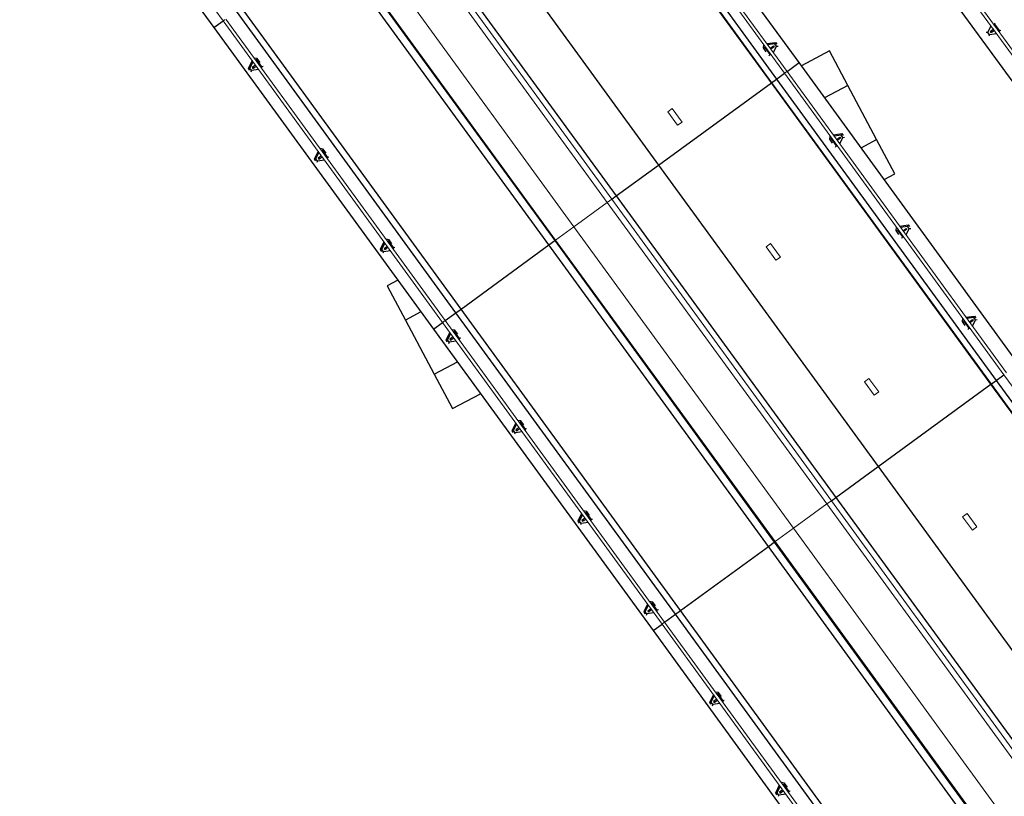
# Model space of a CAD drawing. Header units: metres. Extents: x 102781.1 to 102867.4, y 404261.5 to 404348.4.
# Tile 7 of 11: x 102797.4 to 102815.1, y 404304.9 to 404318.9. Entities that reach past the tile are written whole.
import ezdxf

# ---------------------------------------------------------------- set-up
doc = ezdxf.new("R2010")
doc.units = ezdxf.units.M
doc.layers.get('0').update_dxf_attribs({"color": 170})
for name, color, linetype, lineweight in [('N-CO-BC-BETONVORM-G', 170, 'Continuous', 25), ('N-CO-BC-BETONVORM-G-1', 170, 'Continuous', 25), ('N-CO-BC-BETONVORM-G-2', 170, 'Continuous', 18), ('N-CO-KC-KUNSTSTOFVORM-G', 170, 'Continuous', 18), ('N-CO-SC-STAALVORM-G', 170, 'Continuous', 25), ('N-CO-SC-STAALVORM-G-2', 170, 'Continuous', 18)]:
    doc.layers.add(name, color=color, linetype=linetype, lineweight=lineweight)

# ---------------------------------------------------------------- blocks, each defined once
blk = doc.blocks.new('AG_SF_Dek - Dek-3897233-N_A_P_')
at = {"layer": 'N-CO-BC-BETONVORM-G-1'}
for p, q in [((-16.753, 3.453), (-16.753, 3.565)), ((-10.052, 3.453), (-10.052, 3.565)), ((-23.454, 3.453), (-16.753, 3.453)), ((-16.753, 3.451), (-23.454, 3.451)), ((-16.753, 3.453), (-10.052, 3.453)), ((-16.753, 0.941), (-16.753, 3.451)), ((-10.052, 3.451), (-16.753, 3.451)), ((-10.052, 3.453), (-3.351, 3.453)), ((-10.052, 0.941), (-10.052, 3.451)), ((-3.351, 3.451), (-10.052, 3.451)), ((-23.455, 0.941), (-16.753, 0.941)), ((-16.754, 0), (-16.753, 0.941)), ((-16.753, 0.941), (-10.052, 0.941)), ((-10.052, 0), (-10.052, 0.941)), ((-10.052, 0.941), (-3.351, 0.941)), ((-23.455, 0), (-16.754, 0)), ((-16.754, 0), (-10.052, 0)), ((-16.753, -0.099), (-16.754, 0)), ((-10.052, 0), (-3.351, 0)), ((-10.052, -0.099), (-10.052, 0)), ((-23.456, -1.367), (-16.755, -1.367)), ((-16.755, -1.497), (-16.755, -1.367)), ((-16.755, -1.367), (-10.053, -1.367)), ((-10.053, -1.497), (-10.053, -1.367)), ((-10.053, -1.367), (-3.351, -1.367)), ((-16.755, -1.497), (-23.456, -1.497)), ((-16.755, -1.497), (-23.456, -1.497)), ((-10.053, -1.497), (-16.755, -1.497)), ((-16.754, -3.451), (-16.755, -1.497)), ((-10.053, -1.497), (-16.755, -1.497)), ((-3.351, -1.497), (-10.053, -1.497)), ((-10.053, -3.451), (-10.053, -1.497)), ((-3.351, -1.497), (-10.053, -1.497)), ((-16.754, -3.451), (-23.456, -3.451)), ((-16.753, -3.453), (-23.454, -3.453)), ((-10.053, -3.451), (-16.754, -3.451)), ((-16.753, -3.565), (-16.753, -3.453)), ((-10.052, -3.453), (-16.753, -3.453)), ((-3.351, -3.451), (-10.053, -3.451)), ((-10.052, -3.565), (-10.052, -3.453)), ((-3.351, -3.453), (-10.052, -3.453))]:
    blk.add_line(p, q, dxfattribs=at)
at = {"layer": 'N-CO-BC-BETONVORM-G-2'}
for p, q in [((-16.753, -0.941), (-16.753, -0.199)), ((-10.052, -0.941), (-10.052, -0.199)), ((-23.455, -0.941), (-16.753, -0.941)), ((-16.753, -0.941), (-10.052, -0.941)), ((-16.753, -1.349), (-16.753, -0.941)), ((-10.052, -0.941), (-3.351, -0.941)), ((-10.052, -1.349), (-10.052, -0.941)), ((-23.454, -1.349), (-16.753, -1.349)), ((-16.753, -1.349), (-10.052, -1.349)), ((-10.052, -1.349), (-3.351, -1.349))]:
    blk.add_line(p, q, dxfattribs=at)
at = {"layer": 'N-CO-KC-KUNSTSTOFVORM-G'}
for p, q in [((-17.429, 1.739), (-17.129, 1.739)), ((-17.429, 1.639), (-17.429, 1.739)), ((-17.429, 1.639), (-17.129, 1.639)), ((-17.129, 1.739), (-17.129, 1.639)), ((-14.429, 1.739), (-14.129, 1.739)), ((-14.429, 1.639), (-14.429, 1.739)), ((-14.429, 1.639), (-14.129, 1.639)), ((-14.129, 1.739), (-14.129, 1.639)), ((-11.429, 1.739), (-11.129, 1.739)), ((-11.429, 1.639), (-11.429, 1.739)), ((-11.429, 1.639), (-11.129, 1.639)), ((-11.129, 1.739), (-11.129, 1.639)), ((-8.429, 1.739), (-8.129, 1.739)), ((-8.429, 1.639), (-8.429, 1.739)), ((-8.429, 1.639), (-8.129, 1.639)), ((-8.129, 1.739), (-8.129, 1.639)), ((-23.455, -0.099), (-16.754, -0.099)), ((-16.754, -0.099), (-10.052, -0.099)), ((-16.754, -0.199), (-16.754, -0.099)), ((-10.052, -0.099), (-3.351, -0.099)), ((-10.052, -0.199), (-10.052, -0.099)), ((-16.754, -0.199), (-23.455, -0.199)), ((-10.052, -0.199), (-16.754, -0.199)), ((-3.351, -0.199), (-10.052, -0.199))]:
    blk.add_line(p, q, dxfattribs=at)
at = {"layer": 'N-CO-SC-STAALVORM-G'}
for p, q in [((-16.754, 4.065), (-23.455, 4.065)), ((-16.754, 3.799), (-16.754, 4.065)), ((-10.052, 4.065), (-16.754, 4.065)), ((-16.754, 3.565), (-16.754, 3.742)), ((-10.052, 3.565), (-10.052, 3.739)), ((-23.455, 3.565), (-16.754, 3.565)), ((-16.754, 3.565), (-10.052, 3.565)), ((-10.052, 3.565), (-3.351, 3.565)), ((-16.754, -3.565), (-23.455, -3.565)), ((-16.754, -3.805), (-16.754, -3.565)), ((-10.052, -3.565), (-16.754, -3.565)), ((-10.052, -3.808), (-10.052, -3.565)), ((-3.351, -3.565), (-10.052, -3.565)), ((-23.455, -4.065), (-23.455, -3.86)), ((-16.754, -4.065), (-16.754, -3.862)), ((-10.052, -4.065), (-10.052, -3.865)), ((-33.005, -4.065), (-23.455, -4.065)), ((-23.455, -4.065), (-16.754, -4.065)), ((-16.754, -4.065), (-10.052, -4.065)), ((-10.052, -4.065), (-3.351, -4.065))]:
    blk.add_line(p, q, dxfattribs=at)
blk = doc.blocks.new('Railing - Leuningstijl-V81-N_A_P_')
at = {"layer": 'N-CO-BC-BETONVORM-G-1'}
for p, q in [((-0.015, 0.077), (-0.04, 0.088)), ((0.17, 0.025), (0.195, 0.04)), ((-0.04, -0.088), (-0.015, -0.077)), ((0.17, -0.025), (0.195, -0.04))]:
    blk.add_line(p, q, dxfattribs=at)
at = {"layer": 'N-CO-SC-STAALVORM-G'}
for p, q in [((0, 0.093), (-0.015, 0.077)), ((-0.015, 0.077), (-0.015, -0.077)), ((0.049, 0.01), (0.098, 0.01)), ((0.17, 0.025), (0.057, 0.085)), ((0.098, 0.01), (0.128, 0.01)), ((0.128, 0.01), (0.128, -0.01)), ((0.17, -0.025), (0.17, 0.025)), ((-0.015, -0.077), (0, -0.093)), ((0.098, -0.01), (0.049, -0.01)), ((0.057, -0.085), (0.17, -0.025)), ((0.128, -0.01), (0.098, -0.01))]:
    blk.add_line(p, q, dxfattribs=at)
blk = doc.blocks.new('Railing - Railing-4101451-N_A_P_')
at = {"layer": 'N-CO-SC-STAALVORM-G-2'}
for p, q in [((-1.694, 20.482), (-66.543, 20.482)), ((-66.543, 20.425), (-1.694, 20.425))]:
    blk.add_line(p, q, dxfattribs=at)
at = {"extrusion": (0, 0, -1), "zscale": -1, "rotation": 270.0000000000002}
blk.add_blockref('Railing - Leuningstijl-V81-N_A_P_', (50.331, 20.482), dxfattribs=at)
blk = doc.blocks.new('Railing - Leuningstijl-4129784-N_A_P_')
at = {"layer": 'N-CO-BC-BETONVORM-G-1'}
for p, q in [((-0.04, 0.088), (0, 0.128)), ((-0.015, 0.077), (-0.04, 0.088)), ((-0.04, 0), (-0.04, 0.088)), ((0.057, 0.113), (0.195, 0.04)), ((0.17, 0.025), (0.195, 0.04)), ((0.195, 0.04), (0.195, 0)), ((-0.04, -0.088), (-0.015, -0.077)), ((0.17, -0.025), (0.195, -0.04))]:
    blk.add_line(p, q, dxfattribs=at)
at = {"layer": 'N-CO-SC-STAALVORM-G'}
for p, q in [((0, 0.093), (-0.015, 0.077)), ((-0.015, 0.077), (-0.015, -0.077)), ((0.17, 0.025), (0.057, 0.085)), ((0.057, 0.01), (0.098, 0.01)), ((0.098, 0.01), (0.128, 0.01)), ((0.128, 0.01), (0.128, -0.01)), ((0.17, -0.025), (0.17, 0.025)), ((-0.015, -0.077), (0, -0.093)), ((0.098, -0.01), (0.057, -0.01)), ((0.057, -0.085), (0.17, -0.025)), ((0.128, -0.01), (0.098, -0.01))]:
    blk.add_line(p, q, dxfattribs=at)
blk = doc.blocks.new('Railing - Leuningstijl-V107-N_A_P_')
at = {"layer": 'N-CO-BC-BETONVORM-G-1'}
for p, q in [((-0.04, 0.088), (0, 0.128)), ((-0.015, 0.077), (-0.04, 0.088)), ((-0.04, 0), (-0.04, 0.088)), ((0.057, 0.114), (0.195, 0.04)), ((0.17, 0.025), (0.195, 0.04)), ((0.195, 0.04), (0.195, 0)), ((-0.04, -0.088), (-0.015, -0.077)), ((0.17, -0.025), (0.195, -0.04))]:
    blk.add_line(p, q, dxfattribs=at)
at = {"layer": 'N-CO-SC-STAALVORM-G'}
for p, q in [((0, 0.093), (-0.015, 0.077)), ((-0.015, 0.077), (-0.015, -0.077)), ((0.17, 0.025), (0.057, 0.085)), ((0.057, 0.01), (0.098, 0.01)), ((0.098, 0.01), (0.128, 0.01)), ((0.128, 0.01), (0.128, -0.01)), ((0.17, -0.025), (0.17, 0.025)), ((-0.015, -0.077), (0, -0.093)), ((0.098, -0.01), (0.057, -0.01)), ((0.057, -0.085), (0.17, -0.025)), ((0.128, -0.01), (0.098, -0.01))]:
    blk.add_line(p, q, dxfattribs=at)
blk = doc.blocks.new('Railing - Leuningstijl-V108-N_A_P_')
at = {"layer": 'N-CO-BC-BETONVORM-G-1'}
for p, q in [((-0.04, 0.088), (0, 0.128)), ((-0.015, 0.077), (-0.04, 0.088)), ((-0.04, 0), (-0.04, 0.088)), ((0.057, 0.113), (0.195, 0.04)), ((0.17, 0.025), (0.195, 0.04)), ((0.195, 0.04), (0.195, 0)), ((-0.04, -0.088), (-0.015, -0.077)), ((0.17, -0.025), (0.195, -0.04))]:
    blk.add_line(p, q, dxfattribs=at)
at = {"layer": 'N-CO-SC-STAALVORM-G'}
for p, q in [((0, 0.093), (-0.015, 0.077)), ((-0.015, 0.077), (-0.015, -0.077)), ((0.17, 0.025), (0.057, 0.085)), ((0.057, 0.01), (0.098, 0.01)), ((0.098, 0.01), (0.128, 0.01)), ((0.128, 0.01), (0.128, -0.01)), ((0.17, -0.025), (0.17, 0.025)), ((-0.015, -0.077), (0, -0.093)), ((0.098, -0.01), (0.057, -0.01)), ((0.057, -0.085), (0.17, -0.025)), ((0.128, -0.01), (0.098, -0.01))]:
    blk.add_line(p, q, dxfattribs=at)
blk = doc.blocks.new('Railing - Leuningstijl-V109-N_A_P_')
at = {"layer": 'N-CO-BC-BETONVORM-G-1'}
for p, q in [((-0.04, 0.088), (0, 0.128)), ((-0.015, 0.077), (-0.04, 0.088)), ((-0.04, 0), (-0.04, 0.088)), ((0.057, 0.114), (0.195, 0.04)), ((0.17, 0.025), (0.195, 0.04)), ((0.195, 0.04), (0.195, 0)), ((-0.04, -0.088), (-0.015, -0.077)), ((0.17, -0.025), (0.195, -0.04))]:
    blk.add_line(p, q, dxfattribs=at)
at = {"layer": 'N-CO-SC-STAALVORM-G'}
for p, q in [((0, 0.093), (-0.015, 0.077)), ((-0.015, 0.077), (-0.015, -0.077)), ((0.17, 0.025), (0.057, 0.085)), ((0.057, 0.01), (0.098, 0.01)), ((0.098, 0.01), (0.128, 0.01)), ((0.128, 0.01), (0.128, -0.01)), ((0.17, -0.025), (0.17, 0.025)), ((-0.015, -0.077), (0, -0.093)), ((0.098, -0.01), (0.057, -0.01)), ((0.057, -0.085), (0.17, -0.025)), ((0.128, -0.01), (0.098, -0.01))]:
    blk.add_line(p, q, dxfattribs=at)
blk = doc.blocks.new('Railing - Leuningstijl-V110-N_A_P_')
at = {"layer": 'N-CO-BC-BETONVORM-G-1'}
for p, q in [((-0.04, 0.088), (0, 0.128)), ((-0.015, 0.077), (-0.04, 0.088)), ((-0.04, 0), (-0.04, 0.088)), ((0.057, 0.114), (0.195, 0.04)), ((0.17, 0.025), (0.195, 0.04)), ((0.195, 0.04), (0.195, 0)), ((-0.04, -0.088), (-0.015, -0.077)), ((0.17, -0.025), (0.195, -0.04))]:
    blk.add_line(p, q, dxfattribs=at)
at = {"layer": 'N-CO-SC-STAALVORM-G'}
for p, q in [((0, 0.093), (-0.015, 0.077)), ((-0.015, 0.077), (-0.015, -0.077)), ((0.17, 0.025), (0.057, 0.085)), ((0.057, 0.01), (0.098, 0.01)), ((0.098, 0.01), (0.128, 0.01)), ((0.128, 0.01), (0.128, -0.01)), ((0.17, -0.025), (0.17, 0.025)), ((-0.015, -0.077), (0, -0.093)), ((0.098, -0.01), (0.057, -0.01)), ((0.057, -0.085), (0.17, -0.025)), ((0.128, -0.01), (0.098, -0.01))]:
    blk.add_line(p, q, dxfattribs=at)
blk = doc.blocks.new('Railing - Leuningstijl-4129786-N_A_P_')
at = {"layer": 'N-CO-BC-BETONVORM-G-1'}
for p, q in [((-0.04, 0.088), (0, 0.128)), ((-0.015, 0.077), (-0.04, 0.088)), ((-0.04, 0), (-0.04, 0.088)), ((0.057, 0.113), (0.195, 0.04)), ((0.17, 0.025), (0.195, 0.04)), ((0.195, 0.04), (0.195, 0)), ((-0.04, -0.088), (-0.015, -0.077)), ((0.17, -0.025), (0.195, -0.04))]:
    blk.add_line(p, q, dxfattribs=at)
at = {"layer": 'N-CO-SC-STAALVORM-G'}
for p, q in [((0, 0.093), (-0.015, 0.077)), ((-0.015, 0.077), (-0.015, -0.077)), ((0.17, 0.025), (0.057, 0.085)), ((0.057, 0.01), (0.098, 0.01)), ((0.098, 0.01), (0.128, 0.01)), ((0.128, 0.01), (0.128, -0.01)), ((0.17, -0.025), (0.17, 0.025)), ((-0.015, -0.077), (0, -0.093)), ((0.098, -0.01), (0.057, -0.01)), ((0.057, -0.085), (0.17, -0.025)), ((0.128, -0.01), (0.098, -0.01))]:
    blk.add_line(p, q, dxfattribs=at)
blk = doc.blocks.new('Railing - Leuningstijl-V111-N_A_P_')
at = {"layer": 'N-CO-BC-BETONVORM-G-1'}
for p, q in [((-0.04, 0.088), (0, 0.128)), ((-0.015, 0.077), (-0.04, 0.088)), ((-0.04, 0), (-0.04, 0.088)), ((0.057, 0.114), (0.195, 0.04)), ((0.17, 0.025), (0.195, 0.04)), ((0.195, 0.04), (0.195, 0)), ((-0.04, -0.088), (-0.015, -0.077)), ((0.17, -0.025), (0.195, -0.04))]:
    blk.add_line(p, q, dxfattribs=at)
at = {"layer": 'N-CO-SC-STAALVORM-G'}
for p, q in [((0, 0.093), (-0.015, 0.077)), ((-0.015, 0.077), (-0.015, -0.077)), ((0.17, 0.025), (0.057, 0.085)), ((0.057, 0.01), (0.098, 0.01)), ((0.098, 0.01), (0.128, 0.01)), ((0.128, 0.01), (0.128, -0.01)), ((0.17, -0.025), (0.17, 0.025)), ((-0.015, -0.077), (0, -0.093)), ((0.098, -0.01), (0.057, -0.01)), ((0.057, -0.085), (0.17, -0.025)), ((0.128, -0.01), (0.098, -0.01))]:
    blk.add_line(p, q, dxfattribs=at)
blk = doc.blocks.new('Railing - Railing-4122559-N_A_P_')
at = {"layer": 'N-CO-SC-STAALVORM-G-2'}
for p, q in [((-67.679, 9.323), (-58.612, 9.323)), ((-51.911, 9.38), (-58.612, 9.38)), ((-58.612, 9.323), (-51.911, 9.323)), ((-45.21, 9.38), (-51.911, 9.38)), ((-51.911, 9.323), (-45.21, 9.323)), ((-38.508, 9.38), (-45.21, 9.38)), ((-45.21, 9.323), (-38.508, 9.323))]:
    blk.add_line(p, q, dxfattribs=at)
for centre, ratio, start_param, end_param in [((-58.612, 9.351), 0.020727, 1.308997, 1.832596), ((-58.612, 9.351), 0.020727, 1.832599, 3.141593), ((-51.911, 9.351), 0.015545, 0.785398, 1.047191), ((-51.911, 9.351), 0.015545, 1.047198, 1.308993), ((-51.911, 9.351), 0.015545, 1.308997, 1.832596), ((-51.911, 9.351), 0.015545, 1.832599, 2.094395), ((-51.911, 9.351), 0.015545, 2.094401, 2.356194), ((-51.911, 9.351), 0.015545, 0, 0.78539), ((-51.911, 9.351), 0.015545, 2.356202, 3.141593), ((-45.21, 9.351), 0.010363, 0, 0.78539), ((-45.21, 9.351), 0.010363, 0.785398, 1.047191), ((-45.21, 9.351), 0.010363, 1.047198, 1.308993), ((-45.21, 9.351), 0.010363, 1.308997, 1.832596), ((-45.21, 9.351), 0.010363, 1.832599, 2.094395), ((-45.21, 9.351), 0.010363, 2.094401, 2.356194), ((-45.21, 9.351), 0.010363, 2.356202, 3.141593)]:
    blk.add_ellipse(centre, major_axis=(0, 0.0285), ratio=ratio, start_param=start_param, end_param=end_param, dxfattribs=at)
at = {"extrusion": (0, 0, -1), "zscale": -1, "rotation": 270.0000000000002}
for name, p in [('Railing - Leuningstijl-4129784-N_A_P_', (57.616, 9.38)), ('Railing - Leuningstijl-4129784-N_A_P_', (55.604, 9.38)), ('Railing - Leuningstijl-V107-N_A_P_', (53.591, 9.38)), ('Railing - Leuningstijl-V108-N_A_P_', (51.579, 9.38)), ('Railing - Leuningstijl-4129784-N_A_P_', (49.566, 9.38)), ('Railing - Leuningstijl-V109-N_A_P_', (47.554, 9.38)), ('Railing - Leuningstijl-V110-N_A_P_', (45.541, 9.38)), ('Railing - Leuningstijl-4129786-N_A_P_', (43.529, 9.38)), ('Railing - Leuningstijl-V111-N_A_P_', (41.516, 9.38))]:
    blk.add_blockref(name, p, dxfattribs=at)
blk = doc.blocks.new('AG_SF_Dek rijbaan - AG_SF_Dek rijbaan-3757014-N_A_P_')
at = {"layer": 'N-CO-BC-BETONVORM-G-1'}
blk.add_line((5.95, 63.998), (5.95, -0.85), dxfattribs=at)
blk = doc.blocks.new('Railing - Leuningstijl-V130-N_A_P_')
at = {"layer": 'N-CO-BC-BETONVORM-G-1'}
for p, q in [((-0.04, 0.088), (0, 0.128)), ((-0.015, 0.077), (-0.04, 0.088)), ((-0.04, 0), (-0.04, 0.088)), ((0.057, 0.114), (0.195, 0.04)), ((0.17, 0.025), (0.195, 0.04)), ((0.195, 0.04), (0.195, 0)), ((-0.04, -0.088), (-0.015, -0.077)), ((0.17, -0.025), (0.195, -0.04))]:
    blk.add_line(p, q, dxfattribs=at)
at = {"layer": 'N-CO-SC-STAALVORM-G'}
for p, q in [((0, 0.093), (-0.015, 0.077)), ((-0.015, 0.077), (-0.015, -0.077)), ((0.17, 0.025), (0.057, 0.085)), ((0.057, 0.01), (0.098, 0.01)), ((0.098, 0.01), (0.128, 0.01)), ((0.128, 0.01), (0.128, -0.01)), ((0.17, -0.025), (0.17, 0.025)), ((-0.015, -0.077), (0, -0.093)), ((0.098, -0.01), (0.057, -0.01)), ((0.057, -0.085), (0.17, -0.025)), ((0.128, -0.01), (0.098, -0.01))]:
    blk.add_line(p, q, dxfattribs=at)
blk = doc.blocks.new('Railing - Leuningstijl-V128-N_A_P_')
at = {"layer": 'N-CO-BC-BETONVORM-G-1'}
for p, q in [((-0.04, 0.088), (0, 0.128)), ((-0.015, 0.077), (-0.04, 0.088)), ((-0.04, 0), (-0.04, 0.088)), ((0.057, 0.113), (0.195, 0.04)), ((0.17, 0.025), (0.195, 0.04)), ((0.195, 0.04), (0.195, 0)), ((-0.04, -0.088), (-0.015, -0.077)), ((0.17, -0.025), (0.195, -0.04))]:
    blk.add_line(p, q, dxfattribs=at)
at = {"layer": 'N-CO-SC-STAALVORM-G'}
for p, q in [((0, 0.093), (-0.015, 0.077)), ((-0.015, 0.077), (-0.015, -0.077)), ((0.17, 0.025), (0.057, 0.085)), ((0.057, 0.01), (0.098, 0.01)), ((0.098, 0.01), (0.128, 0.01)), ((0.128, 0.01), (0.128, -0.01)), ((0.17, -0.025), (0.17, 0.025)), ((-0.015, -0.077), (0, -0.093)), ((0.098, -0.01), (0.057, -0.01)), ((0.057, -0.085), (0.17, -0.025)), ((0.128, -0.01), (0.098, -0.01))]:
    blk.add_line(p, q, dxfattribs=at)
blk = doc.blocks.new('Railing - Leuningstijl-V131-N_A_P_')
at = {"layer": 'N-CO-BC-BETONVORM-G-1'}
for p, q in [((-0.04, 0.088), (0, 0.128)), ((-0.015, 0.077), (-0.04, 0.088)), ((-0.04, 0), (-0.04, 0.088)), ((0.057, 0.113), (0.195, 0.04)), ((0.17, 0.025), (0.195, 0.04)), ((0.195, 0.04), (0.195, 0)), ((-0.04, -0.088), (-0.015, -0.077)), ((0.17, -0.025), (0.195, -0.04))]:
    blk.add_line(p, q, dxfattribs=at)
at = {"layer": 'N-CO-SC-STAALVORM-G'}
for p, q in [((0, 0.093), (-0.015, 0.077)), ((-0.015, 0.077), (-0.015, -0.077)), ((0.17, 0.025), (0.057, 0.085)), ((0.057, 0.01), (0.098, 0.01)), ((0.098, 0.01), (0.128, 0.01)), ((0.128, 0.01), (0.128, -0.01)), ((0.17, -0.025), (0.17, 0.025)), ((-0.015, -0.077), (0, -0.093)), ((0.098, -0.01), (0.057, -0.01)), ((0.057, -0.085), (0.17, -0.025)), ((0.128, -0.01), (0.098, -0.01))]:
    blk.add_line(p, q, dxfattribs=at)
blk = doc.blocks.new('Railing - Leuningstijl-V132-N_A_P_')
at = {"layer": 'N-CO-BC-BETONVORM-G-1'}
for p, q in [((-0.04, 0.088), (0, 0.128)), ((-0.015, 0.077), (-0.04, 0.088)), ((-0.04, 0), (-0.04, 0.088)), ((0.057, 0.114), (0.195, 0.04)), ((0.17, 0.025), (0.195, 0.04)), ((0.195, 0.04), (0.195, 0)), ((-0.04, -0.088), (-0.015, -0.077)), ((0.17, -0.025), (0.195, -0.04))]:
    blk.add_line(p, q, dxfattribs=at)
at = {"layer": 'N-CO-SC-STAALVORM-G'}
for p, q in [((0, 0.093), (-0.015, 0.077)), ((-0.015, 0.077), (-0.015, -0.077)), ((0.17, 0.025), (0.057, 0.085)), ((0.057, 0.01), (0.098, 0.01)), ((0.098, 0.01), (0.128, 0.01)), ((0.128, 0.01), (0.128, -0.01)), ((0.17, -0.025), (0.17, 0.025)), ((-0.015, -0.077), (0, -0.093)), ((0.098, -0.01), (0.057, -0.01)), ((0.057, -0.085), (0.17, -0.025)), ((0.128, -0.01), (0.098, -0.01))]:
    blk.add_line(p, q, dxfattribs=at)
blk = doc.blocks.new('Railing - Railing-4187248-N_A_P_')
at = {"layer": 'N-CO-SC-STAALVORM-G-2'}
for p, q in [((-51.914, 16.983), (-58.615, 16.983)), ((-58.615, 16.926), (-51.914, 16.926)), ((-45.213, 16.983), (-51.914, 16.983)), ((-51.914, 16.926), (-45.213, 16.926)), ((-45.213, 16.926), (-38.511, 16.926))]:
    blk.add_line(p, q, dxfattribs=at)
for centre, ratio, start_param, end_param in [((-51.914, 16.955), 0.015545, 0, 0.78539), ((-51.914, 16.955), 0.015545, 0.785398, 1.047191), ((-51.914, 16.955), 0.015545, 1.047198, 1.308993), ((-51.914, 16.955), 0.015545, 1.308997, 1.832596), ((-51.914, 16.955), 0.015545, 1.832599, 2.094395), ((-51.914, 16.955), 0.015545, 2.094402, 2.356194), ((-51.914, 16.955), 0.015545, 2.356202, 3.141593), ((-45.213, 16.955), 0.010363, 2.356202, 3.141593)]:
    blk.add_ellipse(centre, major_axis=(0, 0.0285), ratio=ratio, start_param=start_param, end_param=end_param, dxfattribs=at)
at = {"rotation": 89.99999999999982}
for name, p in [('Railing - Leuningstijl-V130-N_A_P_', (-52.417, 16.926)), ('Railing - Leuningstijl-V128-N_A_P_', (-50.39, 16.926)), ('Railing - Leuningstijl-V131-N_A_P_', (-48.364, 16.926)), ('Railing - Leuningstijl-V132-N_A_P_', (-46.337, 16.926))]:
    blk.add_blockref(name, p, dxfattribs=at)
blk = doc.blocks.new('AG_GM_Pijler brug staal - AG_GM_Pijler brug staal-4200984-N_A_P_')
at = {"layer": 'N-CO-BC-BETONVORM-G-1'}
for p, q in [((-51.762, 17.816), (-51.843, 17.25)), ((-51.069, 17.718), (-51.762, 17.816)), ((-51.069, 17.718), (-51.135, 17.25)), ((-50.524, 17.64), (-51.069, 17.718)), ((-49.98, 17.563), (-50.524, 17.64)), ((-50.024, 17.251), (-49.98, 17.563)), ((-49.287, 17.464), (-49.98, 17.563)), ((-49.317, 17.251), (-49.287, 17.464)), ((-53.001, 9.119), (-53.031, 8.906)), ((-52.294, 9.12), (-52.338, 8.808)), ((-51.249, 8.653), (-51.183, 9.12)), ((-50.556, 8.554), (-50.476, 9.12)), ((-53.031, 8.906), (-52.338, 8.808)), ((-52.338, 8.808), (-51.794, 8.73)), ((-51.794, 8.73), (-51.249, 8.653)), ((-51.249, 8.653), (-50.556, 8.554))]:
    blk.add_line(p, q, dxfattribs=at)

msp = doc.modelspace()

# ---------------------------------------------------------------- block references
at = {"layer": 'N-CO-BC-BETONVORM-G'}
for name, p, rotation in [('AG_SF_Dek rijbaan - AG_SF_Dek rijbaan-3757014-N_A_P_', (102810.411, 404334.514), 216.0531235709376), ('Railing - Railing-4101451-N_A_P_', (102828, 404266), 306.0531235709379), ('AG_SF_Dek - Dek-3897233-N_A_P_', (102817.972, 404302.188), 306.0743297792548), ('Railing - Railing-4187248-N_A_P_', (102828, 404266), 306.0531235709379), ('Railing - Railing-4122559-N_A_P_', (102828, 404266), 306.0531235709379), ('AG_GM_Pijler brug staal - AG_GM_Pijler brug staal-4200984-N_A_P_', (102828, 404266), 306.0531235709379)]:
    msp.add_blockref(name, p, dxfattribs=dict(at, rotation=rotation))

doc.saveas('drawing.dxf')
